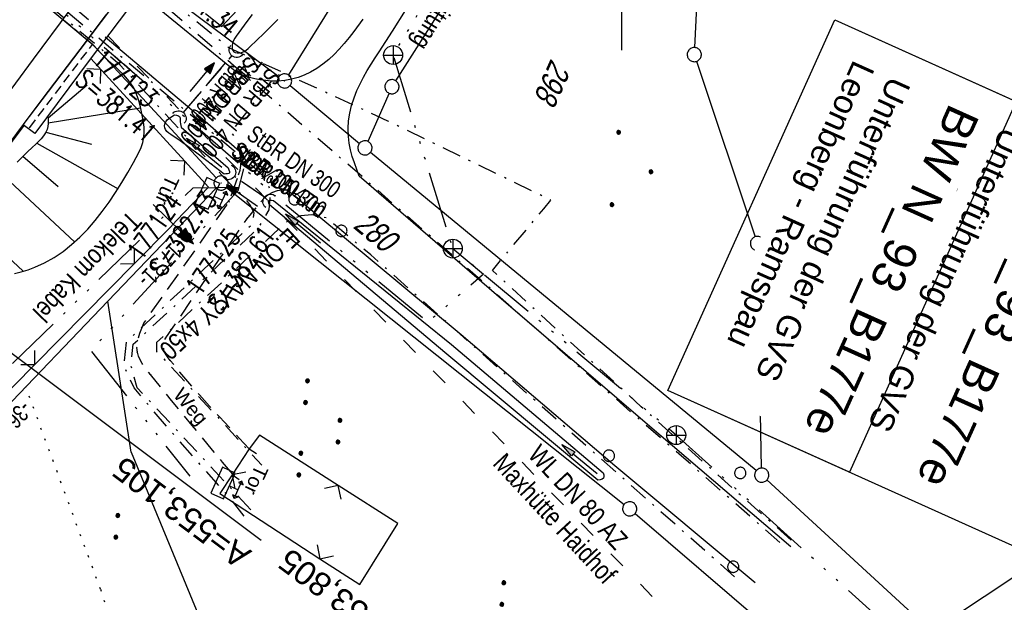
# Model space of a CAD drawing. Extents: x 508656 to 509297, y 448622 to 449584.
# Tile 9 of 51: x 508836 to 508941, y 448737 to 448798. Entities that reach past the tile are written whole.
import ezdxf
from ezdxf.enums import TextEntityAlignment as Align

# ---------------------------------------------------------------- set-up
doc = ezdxf.new("R2010")
doc.units = 0
doc.header["$LTSCALE"] = 10
doc.header["$MEASUREMENT"] = 0
for name, pattern in [('ACAD_ISO03W100', [30, 12, -18]), ('ACAD_ISO14W100', [25.5, 12, -3, 0.5, -3, 0.5, -3, 0.5, -3]), ('AUSGEZOGEN', [0]), ('LT00', [0]), ('LT08', [0.42, 0.2, -0.1, 0.02, -0.1]), ('LT11', [0.3, 0.2, -0.1]), ('LT12', [0.4, 0.3, -0.1]), ('LT17', [0.15, 0.1, -0.05]), ('PUNKTX2_STR', [0.6, 0.1, -0.5]), ('STRICHLINIE2', [0.375, 0.25, -0.125])]:
    doc.linetypes.add(name, pattern=pattern)
doc.layers.get('0').update_dxf_attribs({"linetype": 'LT00'})
for name, color, linetype in [('--EK_BW_TEXT_A', 20, 'LT00'), ('--EK_FBR', 250, 'LT00'), ('--EK_Halt-Pfeil', 4, 'LT00'), ('--EK_Haltung', 7, 'STRICHLINIE2'), ('--EK_Haltung-Text', 140, 'LT00'), ('--EK_Schacht-Text', 5, 'LT00'), ('--EL_DFK_AB_L', 21, 'LT00'), ('--EL_DFK_AB_P', 7, 'LT00'), ('--EL_Halt-Pfeil', 4, 'LT00'), ('--EL_Haltung', 182, 'STRICHLINIE2'), ('--EL_Haltung-Text', 182, 'LT00'), ('-EL-93-1', 250, 'LT00'), ('ABSTAND', 8, 'LT00'), ('BW_TEXT_A', 20, 'AUSGEZOGEN'), ('DFK_AB_L', 21, 'LT00'), ('DFK_AB_P', 7, 'LT00'), ('DFK_FLUR_NR', 250, 'LT00'), ('DFK_GZPKT', 250, 'LT00'), ('DFK_KATASTER', 250, 'LT00'), ('DFK_NUTZUNG', 250, 'LT00'), ('DFK_NUTZUNGSGRENZE', 70, 'PUNKTX2_STR'), ('DFK_TOPO-SYM', 252, 'LT00'), ('DFK_VERMPKT', 252, 'LT00'), ('DL', 182, 'LT12'), ('DL_PFEIL', 201, 'LT00'), ('DL_TEXT', 182, 'LT00'), ('FELDWEG_TEXT', 250, 'Continuous'), ('PFEIL', 140, 'AUSGEZOGEN'), ('RINNE_TEXT', 11, 'Continuous'), ('STROM_TEXT', 80, 'Continuous'), ('STROM_UNTER', 80, 'LT08'), ('TELEKOM', 210, 'ACAD_ISO14W100'), ('TELEKOM_TEXT', 210, 'Continuous'), ('TOR_TEXT_A', 11, 'Continuous'), ('V124_AFBR_BAB', 250, 'LT00'), ('V124_BOESCH', 250, 'LT00'), ('V124_BOSCHUNG', 250, 'LT00'), ('V124_BR_KAPPE', 30, 'LT00'), ('V124_BR_WID', 30, 'LT17'), ('V124_EINFAHRT', 250, 'LT00'), ('V124_FELDWEG', 250, 'LT11'), ('V124_GRABEN', 250, 'LT00'), ('V124_H_BORD', 8, 'LT00'), ('V124_LD_MARK', 250, 'LT00'), ('V124_RASTER', 250, 'LT00'), ('V124_STROM', 80, 'LT00'), ('V124_TOR', 10, 'LT00'), ('V124_UK_DURCH', 182, 'LT00'), ('V124_ZAUN', 40, 'LT00'), ('WASSERLTG', 130, 'ACAD_ISO03W100'), ('WASSERLTG_TEXT', 130, 'Continuous')]:
    doc.layers.add(name, color=color, linetype=linetype)
doc.styles.add('Arial', font='ARIAL.TTF')
doc.styles.add('Beschrift', font='ARIAL.TTF')
doc.styles.add('Haltungsbeschriftung', font='ARIAL.TTF', dxfattribs={"width": 0.75})
doc.styles.add('schachtbeschriftung', font='romans.shx', dxfattribs={"width": 0.75, "height": 2})
doc.styles.get("Standard").update_dxf_attribs({"font": 'ARIAL.TTF'})
doc.styles.add('Versorgungsltg', font='ARIAL.TTF', dxfattribs={"width": 0.8, "height": 2})

# ---------------------------------------------------------------- blocks, each defined once
blk = doc.blocks.new('SYMB7010')
at = {"color": 0, "linetype": 'ByBlock'}
for points in [[(-0.031408, 0.499213), (-0.093728, 0.49134), (-0.15457, 0.475719), (-0.212975, 0.452595), (-0.268021, 0.422333), (-0.31884, 0.385411), (-0.36463, 0.342411), (-0.40467, 0.29401), (-0.438329, 0.240973), (-0.465074, 0.184136), (-0.484486, 0.124395), (-0.496256, 0.062692), (-0.5002, 0)], [(-0.5002, 0), (-0.496256, -0.062692), (-0.484486, -0.124395), (-0.465075, -0.184136), (-0.438329, -0.240973), (-0.404671, -0.29401), (-0.36463, -0.342411), (-0.31884, -0.385411), (-0.268021, -0.422333), (-0.212975, -0.452595), (-0.154571, -0.475719), (-0.093728, -0.49134), (-0.031408, -0.499213), (0.031408, -0.499213)], [(0.5002, 0), (0.496256, 0.062692), (0.484485, 0.124395), (0.465074, 0.184136), (0.438329, 0.240973), (0.40467, 0.29401), (0.36463, 0.342411), (0.31884, 0.385411), (0.268021, 0.422333), (0.212975, 0.452595), (0.15457, 0.475719), (0.093728, 0.49134), (0.031408, 0.499213), (-0.031408, 0.499213)], [(0.031408, -0.499213), (0.093728, -0.491341), (0.15457, -0.475719), (0.212975, -0.452595), (0.268021, -0.422333), (0.31884, -0.385411), (0.36463, -0.342411), (0.404671, -0.294011), (0.438329, -0.240974), (0.465075, -0.184136), (0.484486, -0.124395), (0.496256, -0.062692), (0.500201, 0)]]:
    blk.add_lwpolyline(points, dxfattribs=at)
blk = doc.blocks.new('SYMB7301')
at = {"color": 0, "linetype": 'ByBlock'}
for p, q in [((-0.128693, 0), (0, 0.128693)), ((0, -0.128693), (-0.128693, 0)), ((0, 0.128693), (0.128693, 0)), ((0.128693, 0), (0, -0.128693)), ((0.000059, -0.009738), (0.000059, 0.009897)), ((-0.00901, -0.004339), (-0.002225, -0.009749))]:
    blk.add_line(p, q, dxfattribs=at)
for points in [[(-0.002225, 0.009749), (-0.00901, 0.004339), (-0.00901, -0.004339)], [(0.01, 0), (0.006235, 0.007818), (-0.002225, 0.009749)], [(-0.002225, -0.009749), (0.006235, -0.007818), (0.01, 0)]]:
    blk.add_lwpolyline(points, dxfattribs=at)
blk = doc.blocks.new('SYMB7112')
at = {"color": 0, "linetype": 'ByBlock'}
for p, q in [((-0.13, 0.012919), (-0.13, -0.012919)), ((-0.125, -0.017105), (-0.125, 0.017105)), ((-0.12, 0.019164), (-0.12, -0.019164)), ((-0.115, -0.019796), (-0.115, 0.019796)), ((-0.11, 0.019164), (-0.11, -0.019164)), ((-0.105, -0.017105), (-0.105, 0.017105)), ((-0.1, 0.012919), (-0.1, -0.012919)), ((-0.095, -0.000126), (-0.095, 0.000146)), ((0.1, 0.012919), (0.1, -0.012919)), ((0.105, -0.017105), (0.105, 0.017105)), ((0.11, 0.019164), (0.11, -0.019164)), ((0.115, -0.019796), (0.115, 0.019796)), ((0.12, 0.019164), (0.12, -0.019164)), ((0.125, -0.017105), (0.125, 0.017105)), ((0.13, 0.012919), (0.13, -0.012919)), ((0.135, -0.000126), (0.135, 0.000146))]:
    blk.add_line(p, q, dxfattribs=at)
for points in [[(-0.095, 0), (-0.096981, 0.008678), (-0.10253, 0.015637), (-0.11055, 0.019499), (-0.11945, 0.019499), (-0.12747, 0.015637), (-0.133019, 0.008678), (-0.135, 0)], [(-0.135, 0), (-0.133019, -0.008678), (-0.12747, -0.015637), (-0.11945, -0.019499), (-0.11055, -0.019499), (-0.10253, -0.015637), (-0.096981, -0.008678), (-0.095, 0)], [(0.135, 0), (0.133019, 0.008678), (0.12747, 0.015637), (0.11945, 0.019499), (0.11055, 0.019499), (0.10253, 0.015637), (0.096981, 0.008678), (0.095, 0)], [(0.095, 0), (0.096981, -0.008678), (0.10253, -0.015637), (0.11055, -0.019499), (0.11945, -0.019499), (0.12747, -0.015637), (0.133019, -0.008678), (0.135, 0)]]:
    blk.add_lwpolyline(points, dxfattribs=at)
blk = doc.blocks.new('SYMB7111')
at = {"color": 0, "linetype": 'ByBlock'}
for p, q in [((-0.12, 0.209164), (-0.12, 0.170836)), ((-0.115, 0.170204), (-0.115, 0.209796)), ((-0.11, 0.209164), (-0.11, 0.170836)), ((0.11, 0.209164), (0.11, 0.170836)), ((0.115, 0.170204), (0.115, 0.209796)), ((0.12, 0.209164), (0.12, 0.170836)), ((-0.13, 0.202919), (-0.13, 0.177081)), ((-0.125, 0.172895), (-0.125, 0.207105)), ((-0.105, 0.172895), (-0.105, 0.207105)), ((-0.1, 0.202919), (-0.1, 0.177081)), ((-0.095, 0.189874), (-0.095, 0.190146)), ((0.1, 0.202919), (0.1, 0.177081)), ((0.105, 0.172895), (0.105, 0.207105)), ((0.125, 0.172895), (0.125, 0.207105)), ((0.13, 0.202919), (0.13, 0.177081)), ((0.135, 0.189874), (0.135, 0.190146)), ((-0.515, -0.177081), (-0.515, -0.202919)), ((-0.51, -0.207105), (-0.51, -0.172895)), ((-0.505, -0.170836), (-0.505, -0.209164)), ((-0.5, -0.209796), (-0.5, -0.170204)), ((-0.495, -0.170836), (-0.495, -0.209164)), ((-0.49, -0.207105), (-0.49, -0.172895)), ((-0.485, -0.177081), (-0.485, -0.202919)), ((-0.48, -0.190126), (-0.48, -0.189854)), ((-0.285, -0.177081), (-0.285, -0.202919)), ((-0.28, -0.207105), (-0.28, -0.172895)), ((-0.275, -0.170836), (-0.275, -0.209164)), ((-0.27, -0.209796), (-0.27, -0.170204)), ((-0.265, -0.170836), (-0.265, -0.209164)), ((-0.26, -0.207105), (-0.26, -0.172895)), ((-0.255, -0.177081), (-0.255, -0.202919)), ((-0.25, -0.190126), (-0.25, -0.189854)), ((0.255, -0.177081), (0.255, -0.202919)), ((0.26, -0.207105), (0.26, -0.172895)), ((0.265, -0.170836), (0.265, -0.209164)), ((0.27, -0.209796), (0.27, -0.170204)), ((0.275, -0.170836), (0.275, -0.209164)), ((0.28, -0.207105), (0.28, -0.172895)), ((0.285, -0.177081), (0.285, -0.202919)), ((0.29, -0.190126), (0.29, -0.189854)), ((0.485, -0.177081), (0.485, -0.202919)), ((0.49, -0.207105), (0.49, -0.172895)), ((0.495, -0.170836), (0.495, -0.209164)), ((0.5, -0.209796), (0.5, -0.170204)), ((0.505, -0.170836), (0.505, -0.209164)), ((0.51, -0.207105), (0.51, -0.172895)), ((0.515, -0.177081), (0.515, -0.202919)), ((0.52, -0.190126), (0.52, -0.189854))]:
    blk.add_line(p, q, dxfattribs=at)
for points in [[(-0.095, 0.19), (-0.096981, 0.198678), (-0.10253, 0.205637), (-0.11055, 0.209499), (-0.11945, 0.209499), (-0.12747, 0.205637), (-0.133019, 0.198678), (-0.135, 0.19), (-0.133019, 0.181322), (-0.12747, 0.174363), (-0.11945, 0.170501), (-0.11055, 0.170501), (-0.10253, 0.174363), (-0.096981, 0.181322), (-0.095, 0.19)], [(0.135, 0.19), (0.133019, 0.198678), (0.12747, 0.205637), (0.11945, 0.209499), (0.11055, 0.209499), (0.10253, 0.205637), (0.096981, 0.198678), (0.095, 0.19), (0.096981, 0.181322), (0.10253, 0.174363), (0.11055, 0.170501), (0.11945, 0.170501), (0.12747, 0.174363), (0.133019, 0.181322), (0.135, 0.19)], [(-0.48, -0.19), (-0.481981, -0.181322), (-0.48753, -0.174363), (-0.49555, -0.170501), (-0.50445, -0.170501), (-0.51247, -0.174363), (-0.518019, -0.181322), (-0.52, -0.19), (-0.518019, -0.198678), (-0.51247, -0.205637), (-0.50445, -0.209499), (-0.49555, -0.209499), (-0.48753, -0.205637), (-0.481981, -0.198678), (-0.48, -0.19)], [(-0.25, -0.19), (-0.251981, -0.181322), (-0.25753, -0.174363), (-0.26555, -0.170501), (-0.27445, -0.170501), (-0.28247, -0.174363), (-0.288019, -0.181322), (-0.29, -0.19), (-0.288019, -0.198678), (-0.28247, -0.205637), (-0.27445, -0.209499), (-0.26555, -0.209499), (-0.25753, -0.205637), (-0.251981, -0.198678), (-0.25, -0.19)], [(0.29, -0.19), (0.288019, -0.181322), (0.28247, -0.174363), (0.27445, -0.170501), (0.26555, -0.170501), (0.25753, -0.174363), (0.251981, -0.181322), (0.25, -0.19), (0.251981, -0.198678), (0.25753, -0.205637), (0.26555, -0.209499), (0.27445, -0.209499), (0.28247, -0.205637), (0.288019, -0.198678), (0.29, -0.19)], [(0.52, -0.19), (0.518019, -0.181322), (0.51247, -0.174363), (0.50445, -0.170501), (0.49555, -0.170501), (0.48753, -0.174363), (0.481981, -0.181322), (0.48, -0.19), (0.481981, -0.198678), (0.48753, -0.205637), (0.49555, -0.209499), (0.50445, -0.209499), (0.51247, -0.205637), (0.518019, -0.198678), (0.52, -0.19)]]:
    blk.add_lwpolyline(points, dxfattribs=at)
blk = doc.blocks.new('Ackerland3')
at = {"layer": 'DFK_NUTZUNG', "color": 0, "linetype": 'ByBlock'}
for p, q in [((-0.15, 2.66), (-0.15, 2.4)), ((-0.1, 2.36), (-0.1, 2.7)), ((-0.05, 2.72), (-0.05, 2.34)), ((0, 2.33), (0, 2.73)), ((0.05, 2.72), (0.05, 2.34)), ((0.1, 2.36), (0.1, 2.7)), ((0.15, 2.66), (0.15, 2.4)), ((0.2, 2.53), (0.2, 2.53)), ((-4, -1.14), (-4, -1.4)), ((-3.95, -1.44), (-3.95, -1.1)), ((-3.9, -1.07), (-3.9, -1.46)), ((-3.85, -1.46), (-3.85, -1.07)), ((-3.8, -1.07), (-3.8, -1.46)), ((-3.75, -1.44), (-3.75, -1.1)), ((-3.7, -1.14), (-3.7, -1.4)), ((-3.65, -1.27), (-3.65, -1.26)), ((3.7, -1.14), (3.7, -1.4)), ((3.75, -1.44), (3.75, -1.1)), ((3.8, -1.07), (3.8, -1.46)), ((3.85, -1.46), (3.85, -1.07)), ((3.9, -1.07), (3.9, -1.46)), ((3.95, -1.44), (3.95, -1.1)), ((4, -1.14), (4, -1.4)), ((4.05, -1.27), (4.05, -1.26))]:
    blk.add_line(p, q, dxfattribs=at)
for points in [[(0.2, 2.53), (0.18, 2.62), (0.12, 2.69), (0.04, 2.73), (-0.04, 2.73), (-0.12, 2.69), (-0.18, 2.62), (-0.2, 2.53), (-0.18, 2.45), (-0.12, 2.38), (-0.04, 2.34), (0.04, 2.34), (0.12, 2.38), (0.18, 2.45), (0.2, 2.53)], [(-3.65, -1.27), (-3.67, -1.18), (-3.73, -1.11), (-3.81, -1.07), (-3.89, -1.07), (-3.97, -1.11), (-4.03, -1.18), (-4.05, -1.27)], [(-4.05, -1.27), (-4.03, -1.35), (-3.97, -1.42), (-3.89, -1.46), (-3.81, -1.46), (-3.73, -1.42), (-3.67, -1.35), (-3.65, -1.27)], [(4.05, -1.27), (4.03, -1.18), (3.97, -1.11), (3.89, -1.07), (3.81, -1.07), (3.73, -1.11), (3.67, -1.18), (3.65, -1.27)], [(3.65, -1.27), (3.67, -1.35), (3.73, -1.42), (3.81, -1.46), (3.89, -1.46), (3.97, -1.42), (4.03, -1.35), (4.05, -1.27)]]:
    blk.add_lwpolyline(points, dxfattribs=at)
blk = doc.blocks.new('SYMB0003')
at = {"color": 0, "linetype": 'ByBlock'}
for p, q in [((-0.015712, 0), (0.010166, 0.012015)), ((0, -0.021257), (-0.015712, 0)), ((0.010166, 0.012015), (0, -0.021257))]:
    blk.add_line(p, q, dxfattribs=at)
for points in [[(-0.031395, 0.499013), (-0.093691, 0.491144), (-0.154509, 0.475528), (-0.21289, 0.452414), (-0.267913, 0.422164), (-0.318712, 0.385257), (-0.364484, 0.342274), (-0.404509, 0.293893), (-0.438154, 0.240877), (-0.464888, 0.184062), (-0.484292, 0.124345), (-0.496058, 0.062667), (-0.5, 0)], [(-0.5, 0), (-0.496058, -0.062667), (-0.484292, -0.124345), (-0.464888, -0.184062), (-0.438154, -0.240877), (-0.404509, -0.293893), (-0.364485, -0.342274), (-0.318712, -0.385257), (-0.267914, -0.422164), (-0.21289, -0.452414), (-0.154509, -0.475529), (-0.093691, -0.491144), (-0.031395, -0.499014), (0.031395, -0.499014)], [(0.5, 0), (0.496057, 0.062667), (0.484292, 0.124345), (0.464888, 0.184062), (0.438153, 0.240877), (0.404509, 0.293893), (0.364484, 0.342274), (0.318712, 0.385257), (0.267913, 0.422164), (0.21289, 0.452414), (0.154509, 0.475528), (0.093691, 0.491144), (0.031395, 0.499013), (-0.031395, 0.499013)], [(0.031395, -0.499014), (0.093691, -0.491144), (0.154509, -0.475529), (0.21289, -0.452414), (0.267914, -0.422164), (0.318712, -0.385257), (0.364485, -0.342274), (0.404509, -0.293893), (0.438154, -0.240877), (0.464889, -0.184062), (0.484292, -0.124345), (0.496058, -0.062667), (0.5, 0)]]:
    blk.add_lwpolyline(points, dxfattribs=at)
blk = doc.blocks.new('Pfreil3')
at = {"layer": 'PFEIL'}
blk.add_hatch(color=256, dxfattribs=at).paths.add_polyline_path([(-1.55, 0.27), (-1.55, -0.27), (0, 0)])
for p, q in [((-1.55, 0), (-4.83, 0)), ((-1.55, -0.27), (-1.55, 0.27)), ((-1.55, 0.27), (0, 0)), ((0, 0), (-1.55, -0.27))]:
    blk.add_line(p, q, dxfattribs=at)
blk = doc.blocks.new('SYMB0702')
at = {"color": 0, "linetype": 'ByBlock'}
for p, q in [((0.1, 0.175), (-0.1, 0.175)), ((0, 0.075), (0, 0.175)), ((0.071716, 0.203284), (0.071716, 0.146716))]:
    blk.add_line(p, q, dxfattribs=at)
for points in [[(-0.071716, 0.203284), (-0.1, 0.175), (-0.071716, 0.146716), (-0.071716, 0.203284)], [(0.071716, 0.203284), (0.1, 0.175), (0.071716, 0.146716)], [(0.15, 0.075), (-0.15, 0.075), (-0.15, -0.075), (0.15, -0.075), (0.15, 0.075)]]:
    blk.add_lwpolyline(points, dxfattribs=at)
blk = doc.blocks.new('SYMB0070')
at = {"color": 0, "linetype": 'ByBlock'}
for p, q in [((-0.5, 0), (0.2, 0)), ((0.5, 0), (0.2, 0.1)), ((0.2, 0.1), (0.2, 0)), ((0.468, 0), (0.21, 0.086)), ((0.21, 0.086), (0.21, -0.086)), ((0.21, -0.086), (0.468, 0)), ((0.22, -0.072), (0.437, 0)), ((0.23, -0.058), (0.405, 0)), ((0.24, -0.045), (0.374, 0)), ((0.342, 0), (0.25, 0.031)), ((0.25, 0.031), (0.25, -0.031)), ((0.25, -0.031), (0.342, 0)), ((0.26, -0.017), (0.31, 0)), ((0.27, -0.003), (0.279, 0))]:
    blk.add_line(p, q, dxfattribs=at)
for points in [[(0.2, 0), (0.2, -0.1), (0.5, 0)], [(0.437, 0), (0.22, 0.072), (0.22, -0.072)], [(0.405, 0), (0.23, 0.058), (0.23, -0.058)], [(0.374, 0), (0.24, 0.045), (0.24, -0.045)], [(0.31, 0), (0.26, 0.017), (0.26, -0.017)], [(0.279, 0), (0.27, 0.003), (0.27, -0.003)]]:
    blk.add_lwpolyline(points, dxfattribs=at)
blk = doc.blocks.new('SYMB0011')
at = {"color": 0, "linetype": 'ByBlock'}
for p, q in [((0.5, 0), (-0.5, 0)), ((0, 0.5), (0, -0.5))]:
    blk.add_line(p, q, dxfattribs=at)
blk = doc.blocks.new('SYMB0024')
at = {"color": 0, "linetype": 'ByBlock'}
for p, q in [((-0.5, 0.5), (0, 0)), ((0, 0), (0.5, 0.5))]:
    blk.add_line(p, q, dxfattribs=at)
blk = doc.blocks.new('SYMB1107')
at = {"color": 0, "linetype": 'ByBlock'}
for points in [[(-0.2, 0), (-0.196157, 0.039018), (-0.184776, 0.076537), (-0.166294, 0.111114), (-0.141421, 0.141421), (-0.111114, 0.166294), (-0.076537, 0.184776), (-0.039018, 0.196157), (0, 0.2)], [(0, 0.2), (0.039018, 0.196157), (0.076537, 0.184776), (0.111114, 0.166294), (0.141421, 0.141421), (0.166294, 0.111114), (0.184776, 0.076537), (0.196157, 0.039018), (0.2, 0)]]:
    blk.add_lwpolyline(points, dxfattribs=at)

msp = doc.modelspace()

# ---------------------------------------------------------------- linework, layer by layer
at = {"layer": '--EK_FBR'}
for points in [[(508872.62, 448798.28), (508871.64, 448796.96), (508871.15, 448796.33), (508870.64, 448795.71), (508870.11, 448795.11), (508869.56, 448794.54), (508868.99, 448794), (508868.38, 448793.5), (508867.74, 448793.05), (508867.06, 448792.66), (508866.41, 448792.35), (508865.74, 448792.11), (508865.04, 448791.91), (508864.34, 448791.78), (508863.62, 448791.72), (508862.91, 448791.71), (508862.33, 448791.76), (508861.75, 448791.85), (508861.18, 448791.97), (508860.61, 448792.11), (508860.05, 448792.27), (508859.48, 448792.44), (508848.92, 448801.1)], [(508845.4, 448798.73), (508844.01, 448796.9), (508842.63, 448795.07), (508840.62, 448792.42), (508838.63, 448789.77), (508836.63, 448787.11), (508833.27, 448782.63)], [(508917.93, 448742.4), (508902.75, 448755.36), (508886.75, 448769.08), (508872.22, 448781.65), (508871.96, 448782.34), (508871.72, 448783.04), (508871.49, 448783.73), (508871.3, 448784.44), (508871.15, 448785.15), (508871.07, 448785.86), (508871.04, 448786.68), (508871.1, 448787.5), (508871.23, 448788.32), (508871.42, 448789.14), (508871.68, 448789.93), (508871.98, 448790.71), (508872.31, 448791.43), (508872.68, 448792.14), (508873.08, 448792.82), (508873.49, 448793.5), (508873.92, 448794.16), (508874.35, 448794.83), (508875.75, 448797.01), (508877.14, 448799.2)], [(508845.33, 448796.4), (508855.62, 448787.7), (508859.53, 448784.29)], [(508859.45, 448781.79), (508859.61, 448782.28), (508859.7, 448782.78), (508859.71, 448783.29), (508859.66, 448783.79), (508859.53, 448784.29)], [(508864.59, 448780.16), (508864.06, 448780.16), (508863.54, 448780.08), (508863.04, 448779.91), (508862.57, 448779.65), (508862.16, 448779.32), (508861.81, 448778.92)], [(508914.13, 448738.59), (508899.3, 448750.97), (508883.01, 448764.85), (508864.59, 448780.16)]]:
    msp.add_lwpolyline(points, dxfattribs=at)
at = {"layer": '--EK_Haltung'}
for p, q in [((508853.58, 448788.34), (508858.77, 448794.44)), ((508862.22, 448779.37), (508858.97, 448781.64))]:
    msp.add_line(p, q, dxfattribs=at)
at = {"layer": '--EL_DFK_AB_L'}
for p, q in [((508822.2, 448813.91), (508844.04, 448795.54)), ((508863.72, 448792.18), (508849.45, 448802.79)), ((508844.04, 448795.54), (508857.08, 448781.47)), ((508845.61, 448768.42), (508857.07, 448780.38)), ((508820.73, 448742.45), (508845.61, 448768.42))]:
    msp.add_line(p, q, dxfattribs=at)
at = {"layer": '--EL_Haltung'}
for p, q in [((508853.58, 448788.34), (508858.77, 448794.44)), ((508862.22, 448779.37), (508858.97, 448781.64))]:
    msp.add_line(p, q, dxfattribs=at)
at = {"layer": '-EL-93-1'}
msp.add_line((508817.83, 448776.08), (508861.84, 448743.1), dxfattribs=at)
at = {"layer": 'DFK_AB_L'}
for p, q in [((508942.59, 448917.74), (508864.72, 448792.37)), ((508822.2, 448813.91), (508844.04, 448795.54)), ((508863.72, 448792.18), (508849.45, 448802.79)), ((508844.04, 448795.54), (508857.08, 448781.47)), ((508845.61, 448768.42), (508857.07, 448780.38)), ((508820.73, 448742.45), (508845.61, 448768.42))]:
    msp.add_line(p, q, dxfattribs=at)
at = {"layer": 'DFK_KATASTER'}
for p, q in [((508876.09, 448791.75), (508896.06, 448823.06)), ((508907.93, 448799.61), (508907.73, 448795.27)), ((508907.94, 448793.81), (508914.15, 448775.23)), ((508864.9, 448791.25), (508872.25, 448785.12)), ((508875.39, 448790.43), (508873.13, 448785.33)), ((508914.26, 448750.46), (508873.41, 448784.16)), ((508858.18, 448780.45), (508900.27, 448746.88)), ((508914.83, 448750.73), (508914.4, 448773.77)), ((508848.06, 448752.4), (508845.61, 448768.42)), ((508933.45, 448733.86), (508962.83, 448753.41)), ((508848.06, 448752.4), (508857.25, 448730.18)), ((508932.27, 448733.96), (508915.39, 448749.47)), ((508901.43, 448745.92), (508924.19, 448726.43))]:
    msp.add_line(p, q, dxfattribs=at)
at = {"layer": 'DFK_NUTZUNGSGRENZE', "ltscale": 0.2}
for q in [(508836.91, 448759.34), (508855.09, 448705.65)]:
    msp.add_line((508844.83, 448737.89), q, dxfattribs=at)
at = {"layer": 'DL'}
for p, q in [((508853.58, 448788.34), (508858.77, 448794.44)), ((508862.22, 448779.37), (508858.97, 448781.64))]:
    msp.add_line(p, q, dxfattribs=at)
at = {"layer": 'STROM_UNTER', "flags": 128}
for points in [[(508917.96, 448743.09), (508902.08, 448757.22), (508886.32, 448771.65), (508891.76, 448778.2), (508892.52, 448779.1), (508875.26, 448787.48), (508858.43, 448795.24), (508850.56, 448801.57), (508828.87, 448819.62), (508808.24, 448835.9), (508790.85, 448851.53), (508776.02, 448868.36), (508772.26, 448871.84), (508765.05, 448880.95), (508753.49, 448896.21), (508747.65, 448906.14), (508744.23, 448911.39), (508738.55, 448923.75)], [(508916.75, 448742.85), (508906.35, 448751.99), (508895.35, 448761.59), (508885.1, 448770.64), (508872.77, 448781.38), (508860.29, 448792.15), (508849.81, 448801.27), (508836.31, 448812.58), (508825.94, 448821.16), (508813.86, 448830.33), (508807.81, 448835.26), (508801.69, 448840.79), (508791.38, 448850.2), (508783.65, 448858.08), (508775.68, 448867.53), (508771.68, 448871.43), (508762.66, 448882.73), (508756.75, 448890.1), (508750.3, 448899.9), (508743.41, 448910.61), (508738.04, 448922.62)], [(508860.74, 448746.32), (508848.71, 448759.24), (508848.07, 448761.52), (508848.29, 448763.84), (508861.59, 448776.18), (508862.7, 448778.09), (508862.82, 448780.06), (508862.29, 448781.46), (508861.17, 448782.48), (508847.29, 448794.05), (508838.05, 448801.72), (508830.03, 448808.42), (508825.71, 448812.22), (508822.92, 448814.5), (508810.34, 448824.11), (508805.71, 448827.69), (508801.84, 448831.32), (508794.28, 448838.03), (508786.97, 448844.66), (508780.24, 448852.1), (508773.89, 448859.3), (508766.51, 448867.11), (508760.82, 448874.58), (508753.65, 448883.64), (508748.93, 448890.89), (508740.77, 448902.75), (508738.83, 448905.82), (508736.05, 448912.18), (508734.69, 448915.2)], [(508860.05, 448745.65), (508858.51, 448747.58), (508851.92, 448755.03), (508848.38, 448759.21), (508847.32, 448761.52), (508847.6, 448764.15), (508860.9, 448776.57), (508861.09, 448777.75), (508860.64, 448778.66), (508859.85, 448779.59), (508857.95, 448781.45), (508846.92, 448793.41), (508829.68, 448807.85), (508825.28, 448811.62), (508815.67, 448819.03), (508803.75, 448828.26), (508793.78, 448837.31), (508786.78, 448843.83), (508779.15, 448851.99), (508770.03, 448861.96), (508763.78, 448869.4), (508753.27, 448883), (508741.13, 448900.87), (508738.02, 448905.85), (508734.19, 448914.07)], [(508860.22, 448783.27), (508859.15, 448785.69), (508858.65, 448786.32), (508863.54, 448792.46), (508864.19, 448792.14), (508864.98, 448792.22)], [(508911.97, 448739.21), (508891.32, 448757.45), (508873.44, 448773.31), (508868.75, 448777.22), (508867.21, 448777.55), (508866.04, 448777.46), (508864.45, 448776.76), (508857.7, 448770.43), (508850.76, 448764.02), (508850.76, 448763.08), (508851.46, 448762.37), (508861.92, 448751.04)]]:
    msp.add_lwpolyline(points, dxfattribs=at)
at = {"layer": 'TELEKOM', "ltscale": 0.05, "flags": 128}
for points in [[(508955.66, 448706.84), (508927.74, 448734.42), (508905.79, 448754.22), (508882.14, 448773.97), (508875.81, 448794.47), (508891.43, 448820.21), (508905.56, 448843.42), (508921.88, 448870.83), (508939.46, 448899.64), (508997.39, 448931.23), (509052.5, 448948.81), (509066.28, 448952.68)], [(508882.14, 448773.97), (508885.38, 448771.27), (508879.48, 448766.17), (508863.7, 448779.18), (508859.13, 448783.27), (508843.1, 448797.1), (508823.11, 448814.15), (508802.61, 448833.1), (508786.85, 448846.6), (508779.82, 448852.67)], [(508859.97, 448782.42), (508859.38, 448780.09), (508854.27, 448774.6), (508843.81, 448763.16), (508854.27, 448749.87)], [(508859.48, 448780.45), (508854.6, 448780.37), (508831.61, 448757.99), (508828.66, 448755.39), (508824.98, 448753.08), (508822.49, 448752.62), (508819.2, 448754.35), (508818.05, 448755.9)]]:
    msp.add_lwpolyline(points, dxfattribs=at)
at = {"layer": 'TELEKOM_TEXT'}
for p, q in [((508875.81, 448795.47), (508875.81, 448793.47)), ((508874.81, 448794.47), (508876.81, 448794.47)), ((508882.14, 448774.97), (508882.14, 448772.97)), ((508881.14, 448773.97), (508883.14, 448773.97)), ((508905.79, 448755.22), (508905.79, 448753.22)), ((508904.79, 448754.22), (508906.79, 448754.22))]:
    msp.add_line(p, q, dxfattribs=at)
for centre in [(508875.81, 448794.47), (508882.14, 448773.97), (508905.79, 448754.22)]:
    msp.add_circle(centre, 1, dxfattribs=at)
at = {"layer": 'V124_AFBR_BAB'}
for points in [[(508872.62, 448798.28), (508871.64, 448796.96), (508871.15, 448796.33), (508870.64, 448795.71), (508870.11, 448795.11), (508869.56, 448794.54), (508868.99, 448794), (508868.38, 448793.5), (508867.74, 448793.05), (508867.06, 448792.66), (508866.41, 448792.35), (508865.74, 448792.11), (508865.04, 448791.91), (508864.34, 448791.78), (508863.62, 448791.72), (508862.91, 448791.71), (508862.33, 448791.76), (508861.75, 448791.85), (508861.18, 448791.97), (508860.61, 448792.11), (508860.05, 448792.27), (508859.48, 448792.44), (508848.92, 448801.1)], [(508845.4, 448798.73), (508844.01, 448796.9), (508842.63, 448795.07), (508840.62, 448792.42), (508838.63, 448789.77), (508836.63, 448787.11), (508833.27, 448782.63)], [(508917.93, 448742.4), (508902.75, 448755.36), (508886.75, 448769.08), (508872.22, 448781.65), (508871.96, 448782.34), (508871.72, 448783.04), (508871.49, 448783.73), (508871.3, 448784.44), (508871.15, 448785.15), (508871.07, 448785.86), (508871.04, 448786.68), (508871.1, 448787.5), (508871.23, 448788.32), (508871.42, 448789.14), (508871.68, 448789.93), (508871.98, 448790.71), (508872.31, 448791.43), (508872.68, 448792.14), (508873.08, 448792.82), (508873.49, 448793.5), (508873.92, 448794.16), (508874.35, 448794.83), (508875.75, 448797.01), (508877.14, 448799.2)], [(508845.33, 448796.4), (508855.62, 448787.7), (508859.53, 448784.29)], [(508914.13, 448738.59), (508899.3, 448750.97), (508883.01, 448764.85), (508864.59, 448780.16)]]:
    msp.add_lwpolyline(points, dxfattribs=at)
at = {"layer": 'V124_BOESCH'}
for points in [[(508835.71, 448771.33), (508836.44, 448771.52), (508837.16, 448771.74), (508837.86, 448771.99), (508838.91, 448772.46), (508839.91, 448773.02), (508840.86, 448773.66), (508841.77, 448774.39), (508842.64, 448775.18), (508843.47, 448776.04), (508844.26, 448776.94), (508845.01, 448777.9), (508845.73, 448778.89), (508846.42, 448779.91), (508847.08, 448780.96), (508847.72, 448782.02), (508848.32, 448783.08), (508848.61, 448783.61), (508848.88, 448784.14), (508849.12, 448784.67), (508849.3, 448785.21), (508849.42, 448785.77), (508849.46, 448786.29), (508849.44, 448786.83), (508849.38, 448787.38), (508849.29, 448787.92), (508849.18, 448788.47), (508849.06, 448789), (508848.92, 448789.52), (508848.76, 448790.03), (508848.57, 448790.52), (508848.34, 448790.99), (508848.04, 448791.47), (508847.69, 448791.93), (508847.3, 448792.36), (508846.88, 448792.78), (508846.45, 448793.18), (508846.01, 448793.58), (508845.57, 448793.98), (508845.14, 448794.39), (508844.74, 448794.79), (508844.36, 448795.19), (508843.98, 448795.6)], [(508839.3, 448787.92), (508839.3, 448787.57), (508839.29, 448787.24), (508839.25, 448786.91), (508839.18, 448786.6), (508839.02, 448786.24), (508838.81, 448785.91), (508838.54, 448785.6), (508838.25, 448785.3), (508837.94, 448785.01), (508837.62, 448784.73), (508837.06, 448784.2), (508836.53, 448783.66), (508836.02, 448783.12)]]:
    msp.add_lwpolyline(points, dxfattribs=at)
at = {"layer": 'V124_BOSCHUNG'}
for p, q in [((508839.3, 448787.81), (508843.41, 448791.31)), ((508839.29, 448787.29), (508849.08, 448788.87)), ((508839.05, 448786.32), (508843.89, 448785.03)), ((508838.09, 448785.14), (508846.69, 448780.32)), ((508836.62, 448783.76), (508840.36, 448780.56)), ((508834.66, 448781.6), (508842.1, 448774.67)), ((508830.59, 448777.19), (508836.64, 448771.58))]:
    msp.add_line(p, q, dxfattribs=at)
at = {"layer": 'V124_BR_KAPPE'}
msp.add_line((508837.88, 448786.18), (508836.65, 448787.08), dxfattribs=at)
for points in [[(508836.65, 448787.08), (508842.67, 448795.04), (508849.54, 448804.19), (508855.52, 448812.28)], [(508855.52, 448812.28), (508856.73, 448811.46), (508850.74, 448803.35), (508843.84, 448794.16), (508837.88, 448786.18)]]:
    msp.add_lwpolyline(points, dxfattribs=at)
at = {"layer": 'V124_BR_WID'}
for p, q in [((508843.98, 448795.6), (508822.15, 448814)), ((508837.34, 448786.8), (508843.98, 448795.6))]:
    msp.add_line(p, q, dxfattribs=at)
at = {"layer": 'V124_EINFAHRT'}
for points in [[(508859.45, 448781.79), (508859.61, 448782.28), (508859.7, 448782.78), (508859.71, 448783.29), (508859.66, 448783.79), (508859.53, 448784.29)], [(508864.59, 448780.16), (508864.06, 448780.16), (508863.54, 448780.08), (508863.04, 448779.91), (508862.57, 448779.65), (508862.16, 448779.32), (508861.81, 448778.92)]]:
    msp.add_lwpolyline(points, dxfattribs=at)
at = {"layer": 'V124_FELDWEG', "flags": 128}
for points in [[(508858.83, 448750.09), (508857.76, 448751.36), (508856.7, 448752.64), (508855.62, 448753.92), (508854.55, 448755.22), (508853.46, 448756.54), (508852.36, 448757.87), (508851.24, 448759.24), (508850.11, 448760.64), (508849.81, 448761.02), (508849.52, 448761.4), (508849.25, 448761.79), (508849.02, 448762.19), (508848.85, 448762.59), (508848.73, 448763.01), (508848.69, 448763.49), (508848.74, 448763.99), (508848.85, 448764.5), (508849.01, 448765.02), (508849.21, 448765.54), (508849.42, 448766.07), (508858.45, 448778.94), (508859.45, 448781.79)], [(508860.58, 448752.75), (508859.52, 448753.88), (508858.47, 448755.01), (508857.42, 448756.15), (508856.37, 448757.3), (508855.32, 448758.47), (508854.28, 448759.66), (508853.24, 448760.88), (508852.21, 448762.13), (508851.98, 448762.42), (508851.77, 448762.71), (508851.61, 448763.02), (508851.51, 448763.36), (508851.49, 448763.66), (508851.52, 448763.97), (508851.61, 448764.26), (508851.76, 448764.53), (508860.31, 448777.08), (508861.81, 448778.92)]]:
    msp.add_lwpolyline(points, dxfattribs=at)
at = {"layer": 'V124_GRABEN'}
msp.add_line((508853.38, 448786.85), (508858.33, 448782.52), dxfattribs=at)
for points in [[(508860.89, 448798.78), (508860.32, 448798.01), (508859.75, 448797.25), (508859.21, 448796.48), (508859.05, 448796.25), (508858.92, 448796), (508858.82, 448795.73), (508858.77, 448795.48), (508858.77, 448795.23), (508858.82, 448795.01), (508858.93, 448794.83), (508859.1, 448794.73), (508859.31, 448794.69), (508859.55, 448794.7), (508859.77, 448794.75), (508860.03, 448794.85), (508860.25, 448794.99), (508860.45, 448795.15), (508860.64, 448795.33), (508862.13, 448796.76), (508863.6, 448798.23)], [(508857.91, 448781.87), (508857, 448782.58), (508856.09, 448783.28), (508855.16, 448783.99), (508854.22, 448784.69), (508853.26, 448785.38), (508852.26, 448786.07), (508852.05, 448786.21), (508851.86, 448786.38), (508851.71, 448786.58), (508851.64, 448786.76), (508851.62, 448786.96), (508851.63, 448787.15), (508851.73, 448787.4), (508851.9, 448787.62), (508852.12, 448787.8), (508852.38, 448787.97), (508852.66, 448788.13)], [(508852.66, 448788.13), (508852.88, 448788.1), (508853.07, 448788.05), (508853.2, 448787.96), (508853.27, 448787.81), (508853.28, 448787.62), (508853.28, 448787.41), (508853.29, 448787.2), (508853.33, 448787.02), (508853.38, 448786.85)], [(508858.33, 448782.52), (508858.43, 448782.33), (508858.49, 448782.15), (508858.49, 448782.01), (508858.41, 448781.94), (508858.27, 448781.9), (508858.1, 448781.88), (508857.91, 448781.87)], [(508862.72, 448778.61), (508862.65, 448778.8), (508862.61, 448778.96), (508862.63, 448779.08), (508862.74, 448779.12), (508862.92, 448779.11), (508863.13, 448779.07)], [(508863.13, 448779.07), (508881.98, 448763.81), (508898.07, 448750.21)], [(508897.49, 448749.44), (508881.28, 448762.97), (508862.72, 448778.61)], [(508898.07, 448750.21), (508898.11, 448750), (508898.12, 448749.82), (508898.08, 448749.66), (508897.94, 448749.55), (508897.74, 448749.48), (508897.49, 448749.44)]]:
    msp.add_lwpolyline(points, dxfattribs=at)
at = {"layer": 'V124_H_BORD'}
msp.add_line((508816.61, 448760.17), (508836.73, 448787), dxfattribs=at)
at = {"layer": 'V124_LD_MARK'}
msp.add_lwpolyline([(508841.48, 448799.11), (508837.7, 448794.04), (508833.91, 448788.97), (508829.11, 448782.56), (508824.32, 448776.16), (508819.52, 448769.75), (508814.73, 448763.34), (508809.93, 448756.93), (508805.14, 448750.52), (508800.35, 448744.1), (508795.57, 448737.69), (508791.12, 448731.72), (508786.69, 448725.74), (508782.25, 448719.77), (508777.83, 448713.78), (508773.41, 448707.79), (508769, 448701.79), (508764.61, 448695.79), (508762.07, 448692.31)], dxfattribs=at)
at = {"layer": 'V124_RASTER'}
msp.add_line((508900, 448805), (508900, 448795), dxfattribs=at)
at = {"layer": 'V124_TOR'}
for p, q in [((508860.58, 448752.76), (508861.33, 448752.26)), ((508859.51, 448749.5), (508858.76, 448750))]:
    msp.add_line(p, q, dxfattribs=at)
at = {"layer": 'V124_ZAUN'}
for p, q in [((508853.74, 448783.24), (508843.81, 448794.12)), ((508837.88, 448761.71), (508848.42, 448772.38)), ((508876.32, 448744.87), (508870, 448748.9))]:
    msp.add_line(p, q, dxfattribs=at)
for points in [[(508855.93, 448798.89), (508857.67, 448797.49), (508866.39, 448806.82)], [(508848.42, 448772.38), (508852.19, 448776.2), (508852.88, 448776.95), (508856.25, 448780.49), (508853.74, 448783.24)], [(508827.34, 448751.03), (508828.99, 448752.7), (508837.88, 448761.71)], [(508870, 448748.9), (508861.68, 448754.21), (508860.58, 448752.76), (508858.76, 448750)], [(508858.76, 448750), (508857.46, 448748.04), (508868.06, 448741.13)], [(508868.06, 448741.13), (508872.28, 448738.39), (508876.32, 448744.87)]]:
    msp.add_lwpolyline(points, dxfattribs=at)
at = {"layer": 'WASSERLTG', "ltscale": 0.015}
msp.add_lwpolyline([(508737.5, 448921.43), (508750.52, 448889.23), (508821.57, 448816.84), (508845.57, 448796.54), (508948.38, 448690.68)], dxfattribs=at)

# ---------------------------------------------------------------- block references
at = {"layer": '--EK_Halt-Pfeil', "yscale": 4, "zscale": 4}
for p, xscale, rotation in [((508855.62, 448792.14), 3.999999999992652, 49.64111999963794), ((508859.8, 448779.59), 4.000000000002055, 145.0635199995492)]:
    msp.add_blockref('SYMB0070', p, dxfattribs=dict(at, xscale=xscale, rotation=rotation))
at = {"layer": '--EL_DFK_AB_P', "xscale": 1.500000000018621, "yscale": 1.5, "zscale": 1.5, "rotation": 264.7377099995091}
for p in [(508864.32, 448791.73), (508857.59, 448780.92)]:
    msp.add_blockref('SYMB0003', p, dxfattribs=at)
at = {"layer": '--EL_Halt-Pfeil', "yscale": 4, "zscale": 4}
for p, xscale, rotation in [((508855.62, 448792.14), 3.999999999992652, 49.64111999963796), ((508859.8, 448779.59), 4.000000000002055, 145.0635199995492)]:
    msp.add_blockref('SYMB0070', p, dxfattribs=dict(at, xscale=xscale, rotation=rotation))
at = {"layer": 'DFK_AB_P', "xscale": 1.500000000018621, "yscale": 1.5, "zscale": 1.5, "rotation": 264.7377099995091}
for p in [(508864.32, 448791.73), (508857.59, 448780.92)]:
    msp.add_blockref('SYMB0003', p, dxfattribs=at)
at = {"layer": 'DFK_GZPKT', "xscale": 1.500000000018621, "yscale": 1.5, "zscale": 1.5, "rotation": 264.7377099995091}
for p in [(508907.7, 448794.52), (508875.69, 448791.12), (508872.83, 448784.64), (508914.39, 448774.52), (508914.84, 448749.98), (508900.86, 448746.41)]:
    msp.add_blockref('SYMB7010', p, dxfattribs=at)
at = {"layer": 'DFK_NUTZUNG'}
for p, rotation in [((508900.59, 448782.34), 264.7376999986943), ((508932.78, 448756.99), 264.7376999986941)]:
    msp.add_blockref('Ackerland3', p, dxfattribs=dict(at, rotation=rotation))
at = {"layer": 'DFK_NUTZUNG', "xscale": 10.00000000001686, "yscale": 10, "zscale": 10, "rotation": 264.7377100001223}
for name, p in [('SYMB7111', (508868.18, 448754.81)), ('SYMB7112', (508846.56, 448744.56)), ('SYMB7111', (508888.97, 448733.43))]:
    msp.add_blockref(name, p, dxfattribs=at)
at = {"layer": 'DFK_TOPO-SYM', "xscale": 0.09999999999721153, "yscale": 0.09999999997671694, "zscale": 0.1, "rotation": 0.001159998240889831}
for p in [(508870.39, 448775.89), (508898.79, 448751.99)]:
    msp.add_blockref('SYMB7301', p, dxfattribs=at)
at = {"layer": 'DFK_VERMPKT', "xscale": 1.200000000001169, "yscale": 1.200000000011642, "zscale": 1.2, "rotation": 264.7377100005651}
for p in [(508865.36, 448779.2), (508870.33, 448775.85), (508898.66, 448752.04), (508912.57, 448750.21), (508911.83, 448740.28)]:
    msp.add_blockref('SYMB7010', p, dxfattribs=at)
at = {"layer": 'DL_PFEIL', "yscale": 4, "zscale": 4}
for p, xscale, rotation in [((508855.62, 448792.14), 3.999999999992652, 49.64111999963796), ((508859.8, 448779.59), 4.000000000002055, 145.0635199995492)]:
    msp.add_blockref('SYMB0070', p, dxfattribs=dict(at, xscale=xscale, rotation=rotation))
at = {"layer": 'PFEIL'}
for p, rotation in [((508853.95, 448785.66), 140.4053656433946), ((508864.41, 448777.64), 140.5426148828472), ((508893.69, 448753.24), 140.209268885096)]:
    msp.add_blockref('Pfreil3', p, dxfattribs=dict(at, rotation=rotation))
at = {"layer": 'V124_BR_WID', "xscale": 0.100000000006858, "yscale": 0.09999999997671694, "zscale": 0.1, "rotation": 245.7720000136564}
for p in [(508843.98, 448795.6), (508837.34, 448786.8)]:
    msp.add_blockref('SYMB0011', p, dxfattribs=at)
at = {"layer": 'V124_FELDWEG', "xscale": 0.100000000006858, "yscale": 0.09999999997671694, "zscale": 0.1, "rotation": 245.7720000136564}
for p in [(508858.45, 448778.94), (508860.31, 448777.08), (508849.42, 448766.07), (508851.76, 448764.53), (508848.73, 448763.01), (508851.51, 448763.36), (508852.21, 448762.13), (508850.11, 448760.64), (508860.58, 448752.75), (508858.83, 448750.09)]:
    msp.add_blockref('SYMB0011', p, dxfattribs=at)
at = {"layer": 'V124_STROM', "xscale": 9.999999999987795, "yscale": 10, "zscale": 10, "rotation": 245.7719999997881}
for p in [(508856.15, 448779.82), (508857.8, 448749.14)]:
    msp.add_blockref('SYMB0702', p, dxfattribs=at)
at = {"layer": 'V124_TOR', "xscale": 5.999999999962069, "yscale": 5.999999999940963, "zscale": 6, "rotation": 315.6373416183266}
msp.add_blockref('SYMB0070', (508852.54, 448776.56), dxfattribs=at)
at = {"layer": 'V124_UK_DURCH', "zscale": 4}
for p, xscale, yscale, rotation in [((508859.25, 448795.02), 4.000000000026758, 4, 141.189748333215), ((508853.09, 448787.77), 4.000000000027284, 4.000000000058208, 318.6545716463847), ((508858.35, 448782.07), 4.000000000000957, 4, 245.7720000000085), ((508862.83, 448778.94), 3.999999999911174, 4, 50.26384204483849)]:
    msp.add_blockref('SYMB1107', p, dxfattribs=dict(at, xscale=xscale, yscale=yscale, rotation=rotation))
at = {"layer": 'V124_ZAUN', "yscale": 2.099999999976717, "zscale": 2.1}
for p, xscale, rotation in [((508844.88, 448792.95), 2.099999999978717, 132.3833199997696), ((508853.74, 448783.24), 2.099999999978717, 132.3833199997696), ((508848.42, 448772.38), 2.099999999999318, 45.37149000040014), ((508837.88, 448761.71), 2.099999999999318, 45.37149000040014), ((508858.76, 448750), 2.100000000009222, 236.5275799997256), ((508870, 448748.9), 2.099999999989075, 147.454969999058), ((508868.06, 448741.13), 2.100000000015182, 326.8960999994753)]:
    msp.add_blockref('SYMB0024', p, dxfattribs=dict(at, xscale=xscale, rotation=rotation))

# ---------------------------------------------------------------- texts
at = {"layer": '--EK_Haltung-Text', "style": 'Haltungsbeschriftung', "width": 0.75}
for s, rotation, p in [('7.4‰ 9.51m', -130.3589, (508860.73, 448794.89)), ('StBR DN 400', -130.3589, (508862.68, 448793.24)), ('StBR DN 300', -34.9365, (508860.16, 448785.69)), ('32.9‰ 5.47m', -34.9365, (508858.69, 448783.59))]:
    msp.add_text(s, height=1.8, rotation=rotation, dxfattribs=at).set_placement(p)
at = {"layer": '--EK_Schacht-Text', "style": 'schachtbeschriftung', "width": 0.75}
for s, rotation, p in [('S=381.34', -40.289, (508850.69, 448802.75)), ('177123', -40.3589, (508843.88, 448793.77)), ('S=381.41', -40.3589, (508842.02, 448791.57)), ('177124', 55.0353, (508849.15, 448772.58)), ('S=382.43', 55.0353, (508851.51, 448770.93)), ('177125', 55.0635, (508855.35, 448768.85)), ('S=382.61', 55.0635, (508857.71, 448767.2))]:
    msp.add_text(s, height=2, rotation=rotation, dxfattribs=at).set_placement(p)
at = {"layer": '--EL_Haltung-Text', "style": 'Haltungsbeschriftung', "width": 0.75}
for s, rotation, p in [('StBR DN 400', -130.3589, (508860.45, 448794.48)), ('StBR DN 300', -34.9365, (508858.69, 448783.59))]:
    msp.add_text(s, height=1.8, rotation=rotation, dxfattribs=at).set_placement(p)
at = {"layer": '-EL-93-1', "style": 'Arial'}
msp.add_text('A=553,105', height=2.5, rotation=143.1551, dxfattribs=at).set_placement((508860.94, 448741.9))
msp.add_text('km 177+853,805   ', height=2.5, rotation=143.1551, dxfattribs=at).set_placement((508861.84, 448743.1), align=Align.MIDDLE_RIGHT)
at = {"layer": 'ABSTAND', "width": 0.75}
for s, rotation, p in [('-17.31-', -133.7823, (508852.78, 448775.16)), ('-36.71-', -133.7746, (508836.49, 448757.99))]:
    msp.add_text(s, height=1.8, rotation=rotation, dxfattribs=at).set_placement(p)
at = {"layer": 'DFK_FLUR_NR', "oblique": 13.754, "width": 0.75}
for s, rotation, p in [('298', 245.772, (508892.54, 448794.17)), ('280', -39.4742, (508871.47, 448776.24))]:
    msp.add_text(s, height=2.5, rotation=rotation, dxfattribs=at).set_placement(p)
at = {"layer": 'DL_TEXT', "style": 'Haltungsbeschriftung'}
for s, rotation, width, p in [('StBR 400', -130.3589, 0.65, (508858.76, 448793.6)), ('StBR 300', -34.9365, 0.75, (508858.5, 448783.95))]:
    msp.add_text(s, height=1.8, rotation=rotation, dxfattribs=dict(at, width=width)).set_placement(p)
at = {"layer": 'FELDWEG_TEXT', "insert": (508852.09, 448758.14), "char_height": 1.5, "attachment_point": 7, "rotation": 310.0349, "style": 'Beschrift'}
msp.add_mtext('Weg', dxfattribs=at)
at = {"layer": 'RINNE_TEXT', "insert": (508842.95, 448813.57), "char_height": 1.8, "attachment_point": 7, "rotation": 233.641, "style": 'Arial'}
msp.add_mtext('Gußasphaltrinne', dxfattribs=at)
at = {"layer": 'STROM_TEXT', "style": 'Versorgungsltg', "width": 0.8}
msp.add_text('E.ON NAY2Y 4x50', height=2, rotation=222.6945, dxfattribs=at).set_placement((508857.83, 448769.91), align=Align.CENTER)
at = {"layer": 'TELEKOM_TEXT', "style": 'Versorgungsltg', "width": 0.8}
for s, rotation, p in [('Telekom Freileitung', 238.5465, (508882.82, 448804.17)), ('Telekom Kabel', 225.8006, (508842.7, 448772.75))]:
    msp.add_text(s, height=2, rotation=rotation, dxfattribs=at).set_placement(p, align=Align.CENTER)
at = {"layer": 'TOR_TEXT_A', "char_height": 1.5, "attachment_point": 7, "rotation": 245.772, "style": 'Beschrift'}
for s, insert in [('Tür', (508851.83, 448781.92)), ('Tor', (508861.25, 448751.21))]:
    msp.add_mtext(s, dxfattribs=dict(at, insert=insert))
at = {"layer": 'WASSERLTG_TEXT', "insert": (508894.16, 448746.51), "char_height": 2, "attachment_point": 5, "rotation": 312.8452, "style": 'Versorgungsltg'}
msp.add_mtext('WL DN 80 AZ\\PMaxhütte Haidhof', dxfattribs=at)

# ---------------------------------------------------------------- next in the draw order: texts
at = {"layer": 'BW_TEXT_A', "insert": (508955.2, 448780.29), "char_height": 2, "width": 37.5546, "attachment_point": 1, "rotation": 245.772, "style": 'Beschrift', "bg_fill": 3, "box_fill_scale": 1.5, "bg_fill_color": 256, "bg_fill_transparency": 0}
msp.add_mtext('{\\Funir_o|c0;\\H1.75x;6838712\\fArial|b0|i0|c238|p34;\\H0.5714x;\\P\\H1.75x;BW N_93_B1\\fArial|b0|i0|c0|p34;77e\\fArial|b0|i0|c238|p34;\\W0.8;\\P\\H0.3714x;\\W1;\\P\\pt20;\\fArial|b0|i0|c0|p34;\\H1.924x;Unterführung der GVS Leonberg - Ramspau\\fArial|b0|i0|c238|p34;\\P\\ptz;\\H0.1999x;\\P\\pt8,20;\\H3.602x;K\\fArial|b0|i0|c0|p34;m^I^I\\fArial|b0|i0|c238|p34;1\\fArial|b0|i0|c0|p34;77.817\\fArial|b0|i0|c238|p34;\\PBw.Wi\\fArial|b0|i0|c0|p34;.^I^I103.73\\fArial|b0|i0|c238|p34; gon\\PL.W.^I\\fArial|b0|i0|c0|p34;                 9.00 \\fArial|b0|i0|c238|p34;m\\P\\ptz;\\fArial|b0|i0|c0|p34;L.H.^I                 4.56 m}', dxfattribs=at)

# ---------------------------------------------------------------- next in the draw order: linework, layer by layer
at = {"layer": '--EL_DFK_AB_L'}
msp.add_line((508942.59, 448917.74), (508864.72, 448792.37), dxfattribs=at)
at = {"layer": 'BW_TEXT_A'}
msp.add_lwpolyline([(508959.05, 448781.79), (508941.37, 448742.52), (508904.9, 448758.93), (508922.58, 448798.21)], close=True, dxfattribs=at)

# ---------------------------------------------------------------- next in the draw order: texts
at = {"layer": '--EK_BW_TEXT_A', "insert": (508937.96, 448788.05), "char_height": 2, "width": 37.5546, "attachment_point": 1, "rotation": 245.772, "style": 'Beschrift', "bg_fill": 3, "box_fill_scale": 1.5, "bg_fill_color": 256, "bg_fill_transparency": 0}
msp.add_mtext('{\\fArial|b0|i0|c238|p34;\\H1.7499x;BW N_93_B1\\fArial|b0|i0|c0|p34;77e\\fArial|b0|i0|c238|p34;\\W0.8;\\P\\H0.3714x;\\W1;\\P\\pt20;\\fArial|b0|i0|c0|p34;\\H1.924x;Unterführung der GVS Leonberg - Ramspau}', dxfattribs=at)

# ---------------------------------------------------------------- next in the draw order: linework, layer by layer
at = {"layer": '--EK_BW_TEXT_A'}
msp.add_lwpolyline([(508941.8, 448789.56), (508924.13, 448750.28), (508904.9, 448758.93), (508922.58, 448798.21)], close=True, dxfattribs=at)

doc.saveas('drawing.dxf')
